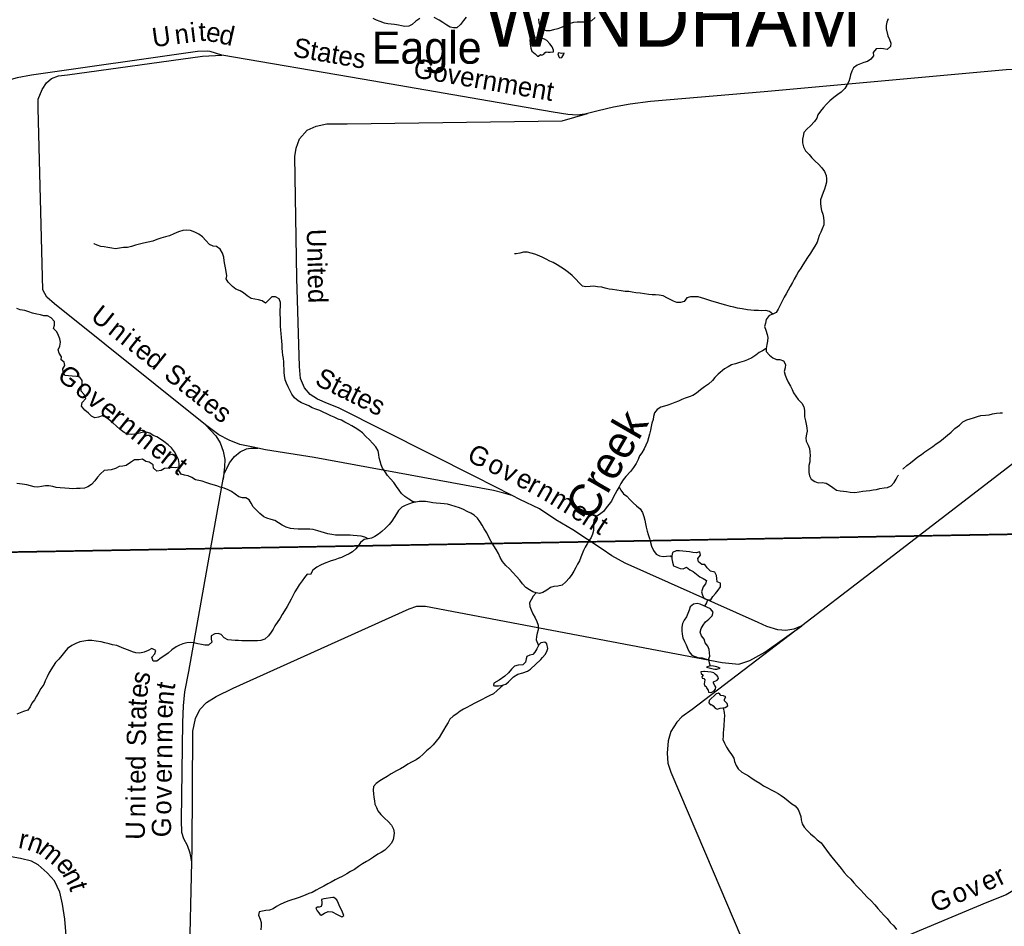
# Model space of a CAD drawing. Header units: feet. Extents: x 2113747 to 2516209, y 960708 to 1356798.
# Tile 229 of 253: x 2357882 to 2373192, y 1163935 to 1178032. Entities that reach past the tile are written whole.
import ezdxf

# ---------------------------------------------------------------- set-up
doc = ezdxf.new("R2010")
doc.units = ezdxf.units.FT
doc.header["$LTSCALE"] = 50
doc.header["$MEASUREMENT"] = 0
doc.linetypes.add('OhDOT_USTN3', pattern=[0.22, 0.165, -0.055])
doc.linetypes.add('rr2', pattern=[0])
for name, color, linetype in [('0_Xref', 7, 'Continuous'), ('GM_X_Minor_Lake', 5, 'Continuous'), ('GM_X_Minor_River', 5, 'Continuous'), ('GM_X_Minor_River_Text', 5, 'Continuous'), ('GM_X_Rail_Line', 251, 'rr2'), ('GM_X_Rail_Line_Text', 251, 'Continuous'), ('GM_X_Township', 251, 'OhDOT_USTN3'), ('GM_X_Township_Text', 251, 'Continuous')]:
    doc.layers.add(name, color=color, linetype=linetype)
doc.styles.add('Styledgn030', font='dgn030.shx')
doc.styles.add('Styledgn031', font='dgn031.shx')

# ---------------------------------------------------------------- blocks, each defined once
blk = doc.blocks.new('POR')
at = {"layer": 'GM_X_Minor_Lake'}
for p, q in [((2366069, 1177531), (2366101, 1177529)), ((2366314, 1177509), (2366261, 1177515)), ((2368508, 1169212), (2368485, 1169137)), ((2368622, 1168874), (2368465, 1168943)), ((2365823, 1167932), (2365985, 1168086)), ((2368634, 1167886), (2368528, 1167895)), ((2368664, 1167940), (2368689, 1167934)), ((2368694, 1167533), (2368619, 1167462)), ((2362749, 1164385), (2362611, 1164361))]:
    blk.add_line(p, q, dxfattribs=at)
at = {"layer": 'GM_X_Minor_Lake', "flags": 128}
for points in [[(2366101, 1177529), (2366129, 1177527), (2366183, 1177530), (2366185, 1177558), (2366160, 1177608), (2366126, 1177658), (2366081, 1177709), (2366043, 1177731), (2365942, 1177758), (2365860, 1177757), (2365817, 1177723), (2365821, 1177650), (2365832, 1177588), (2365848, 1177544), (2365895, 1177499), (2365933, 1177463), (2365947, 1177465), (2365979, 1177492), (2366001, 1177480), (2366033, 1177498), (2366047, 1177519), (2366069, 1177531)], [(2366261, 1177515), (2366248, 1177499), (2366266, 1177457), (2366280, 1177439), (2366310, 1177443), (2366342, 1177494), (2366350, 1177514), (2366314, 1177509)], [(2368485, 1169137), (2368500, 1169085), (2368524, 1169034), (2368575, 1169014), (2368627, 1169011), (2368658, 1169061), (2368704, 1169112), (2368741, 1169162), (2368781, 1169215), (2368780, 1169271), (2368726, 1169292), (2368723, 1169342), (2368717, 1169392), (2368690, 1169444), (2368626, 1169458), (2368570, 1169507), (2368537, 1169559), (2368487, 1169563), (2368436, 1169602), (2368428, 1169654), (2368469, 1169705), (2368457, 1169757), (2368401, 1169742), (2368351, 1169748), (2368298, 1169759), (2368194, 1169770), (2368140, 1169773), (2368088, 1169773), (2368032, 1169750), (2368021, 1169698), (2368025, 1169648), (2368032, 1169598), (2368046, 1169542), (2368099, 1169518), (2368151, 1169501), (2368201, 1169493), (2368253, 1169520), (2368303, 1169480), (2368356, 1169451), (2368408, 1169411), (2368459, 1169370), (2368511, 1169344), (2368563, 1169313), (2368548, 1169262), (2368508, 1169212)], [(2368465, 1168943), (2368415, 1168954), (2368361, 1168946), (2368309, 1168905), (2368292, 1168853), (2368272, 1168798), (2368251, 1168746), (2368215, 1168695), (2368190, 1168643), (2368176, 1168587), (2368177, 1168531), (2368185, 1168476), (2368196, 1168422), (2368219, 1168363), (2368243, 1168311), (2368268, 1168259), (2368294, 1168205), (2368333, 1168151), (2368387, 1168128), (2368442, 1168112), (2368492, 1168109), (2368542, 1168093), (2368592, 1168086), (2368616, 1168136), (2368607, 1168188), (2368605, 1168238), (2368580, 1168292), (2368543, 1168344), (2368525, 1168400), (2368482, 1168452), (2368462, 1168509), (2368479, 1168564), (2368511, 1168616), (2368548, 1168667), (2368600, 1168713), (2368649, 1168764), (2368665, 1168818), (2368626, 1168870), (2368622, 1168874)], [(2365985, 1168086), (2366011, 1168117), (2366053, 1168161), (2366080, 1168206), (2366092, 1168256), (2366077, 1168326), (2366049, 1168352), (2365985, 1168343), (2365957, 1168311), (2365923, 1168252), (2365892, 1168196), (2365860, 1168161), (2365814, 1168153), (2365770, 1168130), (2365755, 1168094), (2365745, 1168042), (2365706, 1168003), (2365634, 1167998), (2365578, 1167982), (2365528, 1167935), (2365482, 1167876), (2365427, 1167826), (2365339, 1167765), (2365256, 1167716), (2365250, 1167679), (2365266, 1167674), (2365328, 1167676), (2365370, 1167679), (2365442, 1167698), (2365484, 1167736), (2365559, 1167813), (2365627, 1167856), (2365705, 1167879), (2365777, 1167902), (2365823, 1167932)], [(2368528, 1167895), (2368522, 1167895), (2368474, 1167894), (2368472, 1167886), (2368480, 1167864), (2368511, 1167838), (2368489, 1167816), (2368495, 1167792), (2368519, 1167790), (2368535, 1167766), (2368532, 1167738), (2368524, 1167704), (2368528, 1167678), (2368556, 1167662), (2368565, 1167634), (2368585, 1167606), (2368595, 1167574), (2368622, 1167569), (2368642, 1167577), (2368679, 1167599), (2368703, 1167624), (2368705, 1167656), (2368691, 1167678), (2368668, 1167716), (2368672, 1167736), (2368716, 1167756), (2368730, 1167764), (2368748, 1167787), (2368741, 1167809), (2368725, 1167828), (2368699, 1167856), (2368677, 1167874), (2368634, 1167886)], [(2368689, 1167934), (2368720, 1167931), (2368772, 1167951), (2368722, 1167971), (2368669, 1167980), (2368619, 1167984), (2368563, 1167967), (2368664, 1167940)], [(2368619, 1167462), (2368605, 1167448), (2368597, 1167412), (2368622, 1167378), (2368638, 1167382), (2368666, 1167365), (2368694, 1167329), (2368728, 1167311), (2368774, 1167326), (2368852, 1167339), (2368892, 1167363), (2368884, 1167399), (2368843, 1167441), (2368841, 1167467), (2368861, 1167501), (2368828, 1167517), (2368786, 1167526), (2368768, 1167544), (2368750, 1167562), (2368710, 1167550), (2368694, 1167533)], [(2362611, 1164361), (2362575, 1164353), (2362582, 1164303), (2362582, 1164279), (2362568, 1164244), (2362539, 1164232), (2362511, 1164232), (2362487, 1164217), (2362507, 1164178), (2362533, 1164144), (2362552, 1164116), (2362570, 1164110), (2362624, 1164141), (2362680, 1164165), (2362742, 1164158), (2362820, 1164119), (2362891, 1164081), (2362921, 1164102), (2362892, 1164182), (2362861, 1164237), (2362839, 1164291), (2362814, 1164349), (2362769, 1164381), (2362749, 1164385)]]:
    blk.add_lwpolyline(points, dxfattribs=at)
at = {"layer": 'GM_X_Minor_River', "flags": 128}
for points in [[(2371388, 1178046), (2371364, 1177996), (2371355, 1177942), (2371353, 1177889), (2371382, 1177781), (2371405, 1177726), (2371426, 1177666), (2371424, 1177615), (2371369, 1177571), (2371312, 1177578), (2371260, 1177584), (2371202, 1177577), (2371153, 1177522), (2371157, 1177472), (2371118, 1177418), (2371066, 1177381), (2371010, 1177364), (2370954, 1177346)], [(2366829, 1178064), (2366771, 1178014), (2366677, 1177993), (2366611, 1177992), (2366553, 1177995), (2366491, 1177991), (2366427, 1177966), (2366369, 1177935), (2366302, 1177910), (2366248, 1177890), (2366182, 1177873), (2366124, 1177858), (2366074, 1177860), (2366021, 1177875), (2365979, 1177927), (2365962, 1177985), (2365956, 1178043)], [(2364827, 1178073), (2364782, 1178018), (2364734, 1177958), (2364681, 1177907), (2364628, 1177906), (2364576, 1177914), (2364524, 1177947), (2364461, 1177991), (2364405, 1178026), (2364328, 1178064)], [(2364102, 1178053), (2364042, 1178008), (2363987, 1177958), (2363931, 1177931), (2363873, 1177924), (2363821, 1177936), (2363770, 1177947), (2363710, 1177957), (2363658, 1177960), (2363606, 1177968), (2363554, 1177979), (2363487, 1178004), (2363431, 1178024), (2363381, 1178049)], [(2370954, 1177346), (2370902, 1177323), (2370849, 1177285), (2370819, 1177230), (2370802, 1177176), (2370788, 1177123), (2370775, 1177071), (2370745, 1177015), (2370711, 1176964), (2370658, 1176907), (2370604, 1176867), (2370543, 1176820), (2370479, 1176769), (2370427, 1176717), (2370380, 1176666), (2370336, 1176611), (2370295, 1176555), (2370275, 1176502), (2370240, 1176448), (2370180, 1176383), (2370121, 1176328), (2370077, 1176276), (2370064, 1176223), (2370056, 1176173), (2370057, 1176115), (2370068, 1176055), (2370102, 1175993), (2370159, 1175934), (2370198, 1175882), (2370250, 1175830), (2370301, 1175787), (2370353, 1175727), (2370398, 1175671), (2370421, 1175609), (2370429, 1175557), (2370428, 1175507), (2370410, 1175447), (2370395, 1175396), (2370377, 1175344), (2370354, 1175290), (2370336, 1175231), (2370333, 1175179), (2370337, 1175123), (2370350, 1175065), (2370369, 1175009), (2370381, 1174955), (2370388, 1174899), (2370384, 1174845), (2370361, 1174782), (2370338, 1174726), (2370316, 1174676), (2370298, 1174625), (2370281, 1174575), (2370248, 1174512), (2370212, 1174456), (2370181, 1174403), (2370133, 1174337), (2370094, 1174278), (2370058, 1174220), (2370027, 1174169), (2369993, 1174119), (2369960, 1174060), (2369926, 1173998), (2369899, 1173945), (2369863, 1173881), (2369832, 1173824), (2369798, 1173772), (2369769, 1173717), (2369727, 1173635), (2369704, 1173582), (2369676, 1173530), (2369645, 1173479), (2369591, 1173455), (2369537, 1173432), (2369492, 1173371), (2369478, 1173315), (2369463, 1173261), (2369485, 1173203), (2369506, 1173139), (2369515, 1173089), (2369509, 1173033), (2369500, 1172980), (2369490, 1172922), (2369489, 1172872), (2369539, 1172816), (2369594, 1172773), (2369652, 1172751), (2369702, 1172746), (2369757, 1172730), (2369791, 1172669), (2369784, 1172618), (2369770, 1172564), (2369787, 1172504), (2369808, 1172452), (2369832, 1172398), (2369869, 1172335), (2369894, 1172283), (2369912, 1172231), (2369953, 1172179), (2369989, 1172127), (2370044, 1172068)], [(2364040, 1170532), (2363990, 1170538), (2363932, 1170575), (2363873, 1170616), (2363821, 1170666), (2363784, 1170718), (2363743, 1170776), (2363699, 1170835), (2363648, 1170893), (2363603, 1170946), (2363563, 1171000), (2363524, 1171058), (2363504, 1171112), (2363489, 1171166), (2363474, 1171222), (2363466, 1171272), (2363455, 1171330), (2363421, 1171390), (2363370, 1171449), (2363321, 1171501), (2363265, 1171552), (2363212, 1171608), (2363155, 1171650), (2363099, 1171687), (2363046, 1171717), (2362988, 1171748), (2362938, 1171774), (2362885, 1171803), (2362835, 1171823), (2362773, 1171850), (2362720, 1171874), (2362658, 1171903), (2362603, 1171930), (2362547, 1171956), (2362485, 1171977), (2362432, 1171999), (2362380, 1172026), (2362318, 1172052), (2362263, 1172073), (2362211, 1172105), (2362154, 1172150), (2362112, 1172210), (2362085, 1172270), (2362058, 1172326), (2362030, 1172382), (2362011, 1172433), (2361999, 1172498), (2361996, 1172548), (2361993, 1172602), (2361991, 1172654), (2361988, 1172710), (2361984, 1172764), (2361975, 1172814), (2361967, 1172870), (2361964, 1172924), (2361962, 1172974), (2361959, 1173035), (2361954, 1173091), (2361950, 1173153), (2361945, 1173203), (2361939, 1173265), (2361938, 1173325), (2361935, 1173385), (2361933, 1173451), (2361932, 1173514), (2361937, 1173574), (2361935, 1173636), (2361916, 1173692), (2361862, 1173723), (2361802, 1173725), (2361706, 1173623), (2361654, 1173661), (2361596, 1173676), (2361540, 1173686), (2361483, 1173699), (2361421, 1173741), (2361362, 1173786), (2361308, 1173816), (2361243, 1173843), (2361189, 1173881), (2361126, 1173950), (2361095, 1174002), (2361103, 1174052), (2361094, 1174118), (2361084, 1174174), (2361071, 1174228), (2361063, 1174282), (2361054, 1174342), (2361037, 1174400), (2360997, 1174464), (2360944, 1174504), (2360888, 1174509), (2360836, 1174537), (2360779, 1174598), (2360726, 1174654), (2360666, 1174695), (2360605, 1174729), (2360539, 1174754), (2360483, 1174761), (2360417, 1174753), (2360351, 1174732)], [(2358525, 1172741), (2358533, 1172792), (2358498, 1172845), (2358480, 1172899), (2358507, 1172958), (2358515, 1173016), (2358508, 1173068), (2358485, 1173122), (2358461, 1173178), (2358410, 1173233), (2358424, 1173284), (2358423, 1173340), (2358370, 1173395), (2358312, 1173427), (2358258, 1173430), (2358206, 1173442), (2358149, 1173455), (2358083, 1173467), (2358023, 1173488), (2357960, 1173511), (2357892, 1173521), (2357840, 1173540)], [(2360351, 1174732), (2360279, 1174701), (2360211, 1174670), (2360147, 1174656), (2360077, 1174637), (2360015, 1174614), (2359951, 1174587), (2359879, 1174571), (2359809, 1174556), (2359743, 1174541), (2359683, 1174524), (2359620, 1174506), (2359558, 1174491), (2359497, 1174490), (2359433, 1174478), (2359373, 1174471), (2359315, 1174478), (2359255, 1174488), (2359195, 1174501), (2359143, 1174507), (2359088, 1174528), (2359038, 1174548), (2359034, 1174550)], [(2369591, 1173455), (2369539, 1173496), (2369484, 1173510), (2369424, 1173507), (2369368, 1173508), (2369302, 1173512), (2369252, 1173517), (2369200, 1173523), (2369115, 1173534), (2369045, 1173547), (2368985, 1173563), (2368933, 1173574), (2368862, 1173591), (2368804, 1173611), (2368754, 1173624), (2368704, 1173638), (2368643, 1173655), (2368535, 1173690), (2368482, 1173708), (2368432, 1173721), (2368370, 1173725), (2368314, 1173722), (2368258, 1173705), (2368212, 1173651), (2368155, 1173634), (2368100, 1173635), (2368048, 1173657), (2367957, 1173700), (2367887, 1173736), (2367827, 1173749), (2367769, 1173752), (2367718, 1173754), (2367664, 1173759), (2367598, 1173769), (2367528, 1173778), (2367464, 1173787), (2367405, 1173797), (2367355, 1173804), (2367299, 1173808), (2367235, 1173815), (2367167, 1173824), (2367100, 1173835), (2367050, 1173843), (2366986, 1173856), (2366932, 1173872), (2366868, 1173879), (2366807, 1173887), (2366751, 1173886), (2366687, 1173879), (2366631, 1173891), (2366582, 1173942), (2366532, 1174000), (2366473, 1174057), (2366414, 1174103), (2366352, 1174146), (2366297, 1174182), (2366239, 1174219), (2366178, 1174257), (2366128, 1174280), (2366070, 1174308), (2366015, 1174335), (2365961, 1174359), (2365893, 1174384), (2365836, 1174404), (2365776, 1174415), (2365716, 1174416), (2365660, 1174404), (2365602, 1174391), (2365576, 1174391)], [(2369490, 1172922), (2369435, 1172881), (2369381, 1172855), (2369329, 1172814), (2369267, 1172777), (2369198, 1172741), (2369146, 1172722), (2369074, 1172703), (2369012, 1172682), (2368952, 1172664), (2368900, 1172635), (2368844, 1172604), (2368741, 1172523), (2368689, 1172470), (2368654, 1172420), (2368594, 1172363), (2368529, 1172322), (2368467, 1172278), (2368407, 1172223), (2368348, 1172190), (2368290, 1172169), (2368230, 1172149), (2368178, 1172126), (2368126, 1172102), (2368068, 1172081), (2368016, 1172060), (2367960, 1172036), (2367909, 1172021), (2367853, 1172006), (2367795, 1171970), (2367755, 1171917), (2367736, 1171863), (2367732, 1171813), (2367713, 1171758), (2367701, 1171706), (2367690, 1171652), (2367676, 1171589), (2367659, 1171533), (2367646, 1171473), (2367620, 1171416), (2367593, 1171360), (2367555, 1171299), (2367522, 1171249), (2367500, 1171196), (2367467, 1171132), (2367429, 1171069), (2367382, 1171009), (2367307, 1170928), (2367267, 1170875), (2367230, 1170821), (2367204, 1170768), (2367172, 1170716), (2367141, 1170659), (2367112, 1170601), (2367082, 1170544), (2367045, 1170494), (2367001, 1170441), (2366958, 1170383), (2366900, 1170338), (2366848, 1170307), (2366809, 1170251), (2366805, 1170200), (2366806, 1170140), (2366804, 1170088), (2366791, 1170032), (2366767, 1169982), (2366730, 1169931), (2366704, 1169881), (2366677, 1169830), (2366651, 1169778), (2366628, 1169725), (2366608, 1169675), (2366585, 1169619), (2366557, 1169568), (2366528, 1169512), (2366500, 1169457), (2366467, 1169403), (2366427, 1169348), (2366374, 1169290), (2366316, 1169239), (2366250, 1169222), (2366188, 1169219), (2366136, 1169201), (2366078, 1169164), (2366019, 1169127), (2365963, 1169109), (2365913, 1169118), (2365862, 1169138), (2365808, 1169167), (2365751, 1169201), (2365701, 1169262), (2365660, 1169318), (2365609, 1169372), (2365549, 1169435), (2365496, 1169493), (2365443, 1169546), (2365390, 1169610), (2365354, 1169672), (2365327, 1169734), (2365292, 1169793), (2365256, 1169853)], [(2363299, 1169959), (2363247, 1169988), (2363192, 1170004), (2363130, 1170007), (2363070, 1170014), (2363020, 1170016), (2362914, 1170015), (2362864, 1170016), (2362795, 1170017), (2362735, 1170025), (2362675, 1170040), (2362623, 1170054), (2362568, 1170067), (2362516, 1170085), (2362446, 1170106), (2362396, 1170111), (2362324, 1170111), (2362269, 1170112), (2362211, 1170112), (2362145, 1170115), (2362095, 1170120), (2362027, 1170142), (2361964, 1170173), (2361904, 1170210), (2361849, 1170246), (2361791, 1170263), (2361727, 1170279), (2361676, 1170304), (2361618, 1170352), (2361563, 1170407), (2361512, 1170459), (2361480, 1170515), (2361451, 1170569), (2361401, 1170598), (2361347, 1170598), (2361292, 1170613), (2361234, 1170657), (2361175, 1170696), (2361123, 1170724), (2361061, 1170747), (2361000, 1170766), (2360946, 1170782), (2360888, 1170801), (2360838, 1170815), (2360779, 1170836), (2360719, 1170856), (2360667, 1170867), (2360614, 1170877), (2360558, 1170914), (2360502, 1170940), (2360445, 1170949), (2360395, 1170968), (2360358, 1171024), (2360362, 1171076), (2360361, 1171131), (2360349, 1171193), (2360324, 1171246), (2360291, 1171312), (2360245, 1171374), (2360190, 1171423), (2360121, 1171473), (2360071, 1171508), (2360016, 1171544), (2359958, 1171569), (2359906, 1171603), (2359849, 1171620), (2359789, 1171614), (2359723, 1171597), (2359669, 1171588), (2359613, 1171582), (2359559, 1171589), (2359509, 1171613), (2359446, 1171660), (2359388, 1171712), (2359329, 1171765), (2359268, 1171813), (2359216, 1171850), (2359163, 1171872), (2359110, 1171853), (2359052, 1171840), (2359001, 1171866), (2358951, 1171912), (2358894, 1171961), (2358843, 1172025), (2358853, 1172079), (2358910, 1172142), (2358886, 1172204), (2358837, 1172257), (2358840, 1172312), (2358856, 1172364), (2358851, 1172424), (2358815, 1172476), (2358764, 1172485), (2358700, 1172488), (2358640, 1172492), (2358586, 1172499), (2358559, 1172555), (2358555, 1172605), (2358586, 1172656), (2358576, 1172708), (2358525, 1172741)], [(2370044, 1172068), (2370075, 1172012), (2370085, 1171958), (2370088, 1171906), (2370088, 1171856), (2370099, 1171795), (2370114, 1171741), (2370120, 1171687), (2370125, 1171635), (2370119, 1171585), (2370108, 1171533), (2370114, 1171481), (2370145, 1171419), (2370163, 1171363), (2370170, 1171307), (2370173, 1171257), (2370171, 1171207), (2370166, 1171156), (2370154, 1171102), (2370151, 1171048), (2370151, 1170994), (2370164, 1170942), (2370190, 1170890), (2370245, 1170852), (2370297, 1170831), (2370359, 1170838), (2370421, 1170824), (2370474, 1170797), (2370526, 1170757), (2370583, 1170718), (2370639, 1170704), (2370691, 1170701), (2370741, 1170697), (2370798, 1170686), (2370868, 1170680), (2370934, 1170693), (2370990, 1170702), (2371042, 1170704), (2371100, 1170711), (2371154, 1170720), (2371206, 1170726), (2371258, 1170741), (2371322, 1170753), (2371374, 1170756), (2371434, 1170783), (2371481, 1170837), (2371513, 1170888), (2371538, 1170940), (2371545, 1170949)], [(2371619, 1171044), (2371621, 1171047), (2371675, 1171100), (2371735, 1171143), (2371792, 1171190), (2371850, 1171234), (2371906, 1171273), (2371959, 1171314), (2372019, 1171356), (2372081, 1171395), (2372134, 1171438), (2372188, 1171474), (2372246, 1171521), (2372307, 1171572), (2372365, 1171617), (2372423, 1171675), (2372498, 1171728), (2372548, 1171781), (2372608, 1171810), (2372659, 1171824), (2372713, 1171843), (2372775, 1171862), (2372829, 1171876), (2372899, 1171881), (2372955, 1171890), (2373011, 1171902), (2373071, 1171915), (2373127, 1171921), (2373163, 1171920)], [(2360362, 1171076), (2360306, 1171064), (2360256, 1171067), (2360196, 1171057), (2360134, 1171054), (2360082, 1171021), (2360012, 1171010), (2359961, 1171060), (2359959, 1171112), (2359894, 1171150), (2359844, 1171161), (2359790, 1171199), (2359734, 1171186), (2359667, 1171187), (2359604, 1171147), (2359540, 1171102), (2359486, 1171089), (2359430, 1171083), (2359374, 1171052), (2359306, 1171031), (2359252, 1171030), (2359198, 1171022), (2359141, 1170973), (2359093, 1170917), (2359048, 1170862), (2358998, 1170807), (2358942, 1170767), (2358890, 1170750), (2358824, 1170741), (2358764, 1170741), (2358710, 1170738), (2358652, 1170741), (2358584, 1170747), (2358514, 1170754), (2358449, 1170759), (2358395, 1170773), (2358335, 1170786), (2358283, 1170784), (2358221, 1170773), (2358163, 1170764), (2358107, 1170768), (2358050, 1170783), (2357992, 1170799), (2357918, 1170810), (2357840, 1170819)], [(2367204, 1170768), (2367231, 1170716), (2367271, 1170659), (2367322, 1170621), (2367372, 1170573), (2367421, 1170520), (2367474, 1170472), (2367530, 1170425), (2367569, 1170371), (2367589, 1170305), (2367602, 1170251), (2367615, 1170193), (2367625, 1170141), (2367640, 1170081), (2367656, 1170027), (2367677, 1169967), (2367692, 1169901), (2367708, 1169845), (2367735, 1169779), (2367778, 1169723), (2367830, 1169694), (2367886, 1169685), (2367940, 1169691), (2367995, 1169694), (2368022, 1169682)], [(2365256, 1169853), (2365213, 1169921), (2365178, 1169987), (2365147, 1170053), (2365107, 1170118), (2365074, 1170170), (2365039, 1170228), (2365003, 1170282), (2364948, 1170327), (2364896, 1170357), (2364839, 1170386), (2364781, 1170418), (2364719, 1170443), (2364656, 1170462), (2364588, 1170484), (2364536, 1170497), (2364482, 1170505), (2364425, 1170510), (2364359, 1170513), (2364307, 1170519), (2364253, 1170530), (2364193, 1170538), (2364143, 1170539), (2364093, 1170539), (2364040, 1170532), (2363984, 1170521), (2363929, 1170501), (2363877, 1170480), (2363823, 1170454), (2363773, 1170403), (2363742, 1170348), (2363704, 1170292), (2363669, 1170235), (2363627, 1170183), (2363568, 1170124), (2363514, 1170073), (2363461, 1170031), (2363405, 1169996), (2363353, 1169973), (2363299, 1169959), (2363237, 1169948), (2363183, 1169905), (2363152, 1169855), (2363110, 1169802), (2363059, 1169756), (2363007, 1169725), (2362947, 1169700), (2362887, 1169672), (2362835, 1169655), (2362781, 1169636), (2362723, 1169618), (2362616, 1169576), (2362562, 1169550), (2362502, 1169517), (2362442, 1169472), (2362405, 1169406), (2362353, 1169411), (2362313, 1169361), (2362272, 1169308), (2362230, 1169247), (2362197, 1169191), (2362163, 1169136), (2362136, 1169086), (2362102, 1169024), (2362073, 1168965), (2362039, 1168907), (2362002, 1168842), (2361965, 1168781), (2361931, 1168729), (2361852, 1168608), (2361823, 1168557), (2361791, 1168507), (2361753, 1168454), (2361694, 1168402), (2361634, 1168379), (2361578, 1168376), (2361522, 1168376), (2361468, 1168375), (2361396, 1168376), (2361337, 1168376), (2361285, 1168379), (2361233, 1168379), (2361175, 1168382), (2361117, 1168391), (2361063, 1168419), (2361016, 1168471), (2360966, 1168486), (2360916, 1168484), (2360862, 1168453), (2360860, 1168401), (2360869, 1168351), (2360817, 1168306), (2360763, 1168305), (2360711, 1168315), (2360653, 1168328), (2360590, 1168342), (2360540, 1168347), (2360480, 1168341), (2360418, 1168328), (2360366, 1168309), (2360315, 1168281)], [(2365913, 1169118), (2365865, 1169066), (2365835, 1169013), (2365810, 1168963), (2365812, 1168909), (2365837, 1168855), (2365862, 1168795), (2365896, 1168731), (2365925, 1168673), (2365946, 1168619), (2365946, 1168545), (2365931, 1168495), (2365917, 1168440), (2365914, 1168390), (2365950, 1168299)], [(2368578, 1169014), (2368561, 1168964), (2368529, 1168915)], [(2360315, 1168281), (2360249, 1168234), (2360191, 1168183), (2360140, 1168146), (2360084, 1168112), (2360016, 1168059), (2359956, 1168060), (2359937, 1168118), (2359985, 1168171), (2359998, 1168223), (2359936, 1168255), (2359882, 1168224), (2359816, 1168199), (2359748, 1168184), (2359690, 1168186), (2359638, 1168201), (2359574, 1168229), (2359503, 1168256), (2359391, 1168299), (2359326, 1168312), (2359272, 1168328), (2359204, 1168345), (2359149, 1168357), (2359073, 1168370), (2359005, 1168379), (2358943, 1168380), (2358819, 1168359), (2358753, 1168334), (2358691, 1168304), (2358626, 1168253), (2358578, 1168200), (2358538, 1168148), (2358493, 1168087), (2358441, 1168036), (2358402, 1167978), (2358364, 1167921), (2358335, 1167869), (2358309, 1167816), (2358278, 1167750), (2358257, 1167693), (2358213, 1167633), (2358180, 1167574), (2358144, 1167514), (2358113, 1167459), (2358069, 1167405), (2358046, 1167350), (2358008, 1167298), (2357942, 1167275), (2357890, 1167252), (2357837, 1167232)], [(2368592, 1168086), (2368601, 1168030), (2368619, 1167984)], [(2365404, 1167688), (2365305, 1167602), (2365251, 1167551), (2365194, 1167522), (2365132, 1167492), (2365074, 1167463), (2365012, 1167432), (2364958, 1167404), (2364893, 1167369), (2364837, 1167340), (2364785, 1167310), (2364731, 1167279), (2364680, 1167240), (2364624, 1167204), (2364572, 1167157), (2364543, 1167102), (2364509, 1167048), (2364472, 1166987), (2364442, 1166931), (2364405, 1166870), (2364357, 1166814), (2364314, 1166759), (2364258, 1166706), (2364207, 1166664), (2364157, 1166613), (2364099, 1166558), (2364048, 1166526), (2363984, 1166491), (2363916, 1166454), (2363864, 1166420), (2363803, 1166383), (2363743, 1166352), (2363659, 1166307), (2363594, 1166266), (2363534, 1166230), (2363480, 1166197), (2363424, 1166158), (2363383, 1166108), (2363381, 1166052), (2363386, 1165993), (2363390, 1165943), (2363397, 1165885), (2363406, 1165835), (2363428, 1165783), (2363451, 1165729), (2363497, 1165674), (2363556, 1165616), (2363611, 1165565), (2363666, 1165507), (2363696, 1165445), (2363703, 1165391), (2363701, 1165341), (2363692, 1165287), (2363662, 1165226), (2363615, 1165176), (2363559, 1165121), (2363504, 1165084), (2363450, 1165056), (2363386, 1165009), (2363324, 1164970), (2363273, 1164944), (2363213, 1164907), (2363149, 1164864), (2363088, 1164819), (2363028, 1164785), (2362970, 1164750), (2362898, 1164711), (2362840, 1164682), (2362789, 1164658), (2362727, 1164623), (2362671, 1164596), (2362609, 1164558), (2362550, 1164529), (2362494, 1164498), (2362430, 1164463), (2362376, 1164445), (2362320, 1164418), (2362228, 1164385), (2362167, 1164360), (2362115, 1164346), (2362051, 1164325), (2361987, 1164302), (2361933, 1164274), (2361875, 1164245), (2361821, 1164206), (2361766, 1164184), (2361712, 1164179), (2361656, 1164171), (2361604, 1164158), (2361594, 1164108), (2361623, 1164048), (2361637, 1163992), (2361638, 1163942), (2361632, 1163880)], [(2368820, 1167333), (2368837, 1167258), (2368840, 1167208), (2368838, 1167154), (2368831, 1167054), (2368824, 1166997), (2368820, 1166941), (2368821, 1166891), (2368817, 1166839), (2368842, 1166783), (2368875, 1166723), (2368907, 1166665), (2368950, 1166606), (2368985, 1166552), (2368997, 1166500), (2369022, 1166438), (2369053, 1166382), (2369113, 1166333), (2369166, 1166301), (2369216, 1166274), (2369271, 1166236), (2369329, 1166195), (2369390, 1166159), (2369448, 1166122), (2369509, 1166086), (2369567, 1166057), (2369621, 1166031), (2369674, 1166002), (2369724, 1165968), (2369775, 1165931), (2369829, 1165885), (2369888, 1165842), (2369940, 1165806), (2369985, 1165754), (2370010, 1165699), (2370026, 1165643), (2370035, 1165591), (2370051, 1165529), (2370078, 1165477), (2370125, 1165425), (2370181, 1165374), (2370234, 1165324), (2370284, 1165282), (2370345, 1165231), (2370388, 1165175), (2370428, 1165120), (2370469, 1165062), (2370512, 1165008), (2370558, 1164954), (2370607, 1164893), (2370658, 1164833), (2370702, 1164774), (2370749, 1164718), (2370804, 1164668), (2370854, 1164613), (2370901, 1164561), (2370960, 1164498), (2371006, 1164446), (2371061, 1164386), (2371120, 1164329), (2371177, 1164267), (2371225, 1164214), (2371274, 1164162), (2371319, 1164108), (2371369, 1164055), (2371420, 1163993), (2371473, 1163942), (2371517, 1163888)]]:
    blk.add_lwpolyline(points, dxfattribs=at)
at = {"layer": 'GM_X_Rail_Line', "flags": 128}
for points in [[(2361025, 1177481), (2360842, 1177539), (2360799, 1177543), (2360647, 1177536), (2358067, 1177171), (2357842, 1177126), (2357528, 1177038), (2356560, 1176720), (2356340, 1176670), (2356173, 1176642), (2355894, 1176633), (2354424, 1176608), (2354151, 1176605), (2354019, 1176598), (2353904, 1176570), (2353731, 1176520), (2353591, 1176445), (2353403, 1176311), (2353175, 1176108), (2350802, 1173618), (2350599, 1173410), (2350454, 1173251), (2350242, 1173059), (2350034, 1172893), (2349726, 1172710), (2349350, 1172553), (2348143, 1172027), (2345376, 1170825), (2341966, 1169333), (2341796, 1169254), (2341719, 1169176), (2341643, 1169055), (2341607, 1168975), (2341585, 1168872), (2341563, 1168721), (2341556, 1168439), (2341527, 1168336), (2341496, 1168216), (2341446, 1168123), (2341386, 1168040), (2341298, 1167957), (2341147, 1167882), (2337637, 1166176), (2336984, 1165846), (2336868, 1165800), (2336680, 1165745)], [(2360773, 1171733), (2358424, 1173612), (2358303, 1173718), (2358241, 1173832), (2358168, 1176658), (2358171, 1176794), (2358230, 1176948), (2358297, 1177049), (2358379, 1177116), (2358485, 1177158), (2358624, 1177175), (2360724, 1177466), (2361025, 1177481)], [(2366711, 1176574), (2366671, 1176565), (2366548, 1176548), (2366406, 1176557), (2366179, 1176593), (2363207, 1177107), (2361025, 1177481)], [(2377541, 1173302), (2377041, 1174825), (2376957, 1175045), (2376854, 1175194), (2376601, 1175355), (2374247, 1177003), (2374062, 1177133), (2373922, 1177202), (2373755, 1177266), (2373583, 1177275), (2373220, 1177253), (2369458, 1176913), (2367691, 1176762), (2367376, 1176718), (2367116, 1176670), (2366877, 1176616), (2366711, 1176574)], [(2365539, 1170636), (2364969, 1170924), (2362841, 1171999), (2362669, 1172064), (2362511, 1172131), (2362399, 1172202), (2362310, 1172307), (2362249, 1172453), (2362235, 1172640), (2362192, 1174015), (2362158, 1175903), (2362181, 1176037), (2362231, 1176179), (2362350, 1176314), (2362492, 1176379), (2362656, 1176411), (2362975, 1176415), (2366317, 1176459), (2366711, 1176574)], [(2377541, 1173302), (2376602, 1173123), (2375887, 1172970), (2375764, 1172927), (2375649, 1172877), (2375522, 1172802), (2375381, 1172700), (2374960, 1172375), (2373379, 1171168), (2371045, 1169374), (2370045, 1168609)], [(2360773, 1171733), (2360934, 1171562), (2360998, 1171455), (2361046, 1171325), (2361071, 1171193), (2361069, 1171079), (2361047, 1170887)], [(2361583, 1171369), (2361511, 1171384), (2361307, 1171428), (2361139, 1171494), (2360978, 1171579), (2360812, 1171702), (2360773, 1171733)], [(2361047, 1170887), (2361063, 1170973), (2361144, 1171143), (2361224, 1171238), (2361309, 1171314), (2361408, 1171358), (2361472, 1171371), (2361583, 1171369)], [(2365539, 1170636), (2365408, 1170671), (2365251, 1170709), (2362463, 1171223), (2361705, 1171346), (2361583, 1171369)], [(2360560, 1164940), (2360535, 1165071), (2360490, 1165192), (2360433, 1165293), (2360404, 1165394), (2360399, 1165585), (2360420, 1167106), (2360429, 1167361), (2360452, 1167583), (2360514, 1167897), (2360826, 1169673), (2361047, 1170887)], [(2370045, 1168609), (2369918, 1168553), (2369794, 1168537), (2369672, 1168543), (2369502, 1168597), (2369363, 1168661), (2367299, 1169583), (2367089, 1169698), (2366937, 1169801), (2366481, 1170101), (2366221, 1170254), (2365966, 1170427), (2365660, 1170574), (2365539, 1170636)], [(2378441, 1169932), (2378434, 1169917), (2378300, 1169564), (2378044, 1168728), (2377791, 1167865), (2377709, 1167710), (2377589, 1167588), (2374837, 1165564), (2373606, 1164649), (2373428, 1164547), (2373220, 1164427), (2372923, 1164308), (2370015, 1163090)], [(2360560, 1164940), (2360565, 1165156), (2360575, 1166971), (2360615, 1167169), (2360683, 1167306), (2360788, 1167413), (2360939, 1167506), (2361202, 1167636), (2363938, 1168872), (2364058, 1168912), (2364193, 1168913), (2367084, 1168363), (2368805, 1168035), (2369067, 1168010), (2369238, 1168067), (2369468, 1168196), (2370045, 1168609)], [(2370045, 1168609), (2368341, 1167308), (2368179, 1167190), (2368102, 1167112), (2368007, 1166966), (2367967, 1166817), (2367950, 1166627), (2367961, 1166471), (2368007, 1166333), (2368665, 1164787), (2369301, 1163287), (2369434, 1163132), (2369583, 1163059), (2369725, 1163035), (2369829, 1163039), (2370015, 1163090)], [(2363008, 1160206), (2362947, 1160181), (2362507, 1160007), (2362220, 1159911), (2362009, 1159861), (2361772, 1159868), (2359570, 1160177), (2359169, 1160252), (2358906, 1160340), (2358728, 1160472), (2358609, 1160639), (2358490, 1160832), (2358444, 1161037), (2358452, 1161219), (2358477, 1161428), (2358570, 1161663), (2358664, 1161910), (2358710, 1162164), (2358716, 1162446), (2358586, 1164045), (2358550, 1164280), (2358507, 1164468), (2358421, 1164643), (2358309, 1164768), (2358167, 1164892), (2358067, 1164946), (2357895, 1164991), (2357044, 1165139), (2356824, 1165143), (2356610, 1165114), (2356344, 1165039), (2356114, 1164935), (2355894, 1164795), (2355672, 1164640), (2355512, 1164481), (2355363, 1164292), (2355216, 1164083), (2355113, 1163804), (2354785, 1163033), (2354668, 1162760), (2354570, 1162618), (2354393, 1162476), (2354231, 1162372), (2353743, 1162064), (2353439, 1161886), (2353256, 1161770), (2353096, 1161641), (2352946, 1161481), (2352865, 1161356), (2352791, 1161180), (2352732, 1160900), (2352676, 1160677), (2352579, 1160510), (2352452, 1160371), (2352321, 1160272), (2352149, 1160199), (2351944, 1160135), (2350882, 1159820)], [(2363008, 1160206), (2362865, 1160182), (2362745, 1160199), (2362623, 1160257), (2362524, 1160336), (2362414, 1160474), (2361740, 1161356), (2360636, 1162827), (2360550, 1163002), (2360514, 1163179), (2360525, 1163373), (2360560, 1164940)]]:
    blk.add_lwpolyline(points, dxfattribs=at)
at = {"layer": 'GM_X_Township', "flags": 128}
for points in [[(2353908, 1195164), (2354856, 1195134), (2357548, 1195159), (2357966, 1195170), (2359057, 1195164), (2365880, 1195226), (2366875, 1195235), (2372692, 1195272), (2374836, 1195272), (2375116, 1195276), (2376656, 1195310), (2380179, 1195356), (2380181, 1194352), (2380359, 1187412), (2380375, 1186529), (2380419, 1184193), (2380463, 1181823), (2380682, 1170163), (2354256, 1169691), (2354064, 1181403), (2354040, 1184708), (2354011, 1187062), (2353946, 1190014), (2353908, 1195164)], [(2354256, 1169691), (2380682, 1170163), (2380746, 1166807), (2380771, 1165044), (2380824, 1161382), (2380824, 1161039), (2380878, 1157552), (2380892, 1156694), (2381026, 1152330), (2381034, 1152023), (2381158, 1145150), (2376850, 1145035), (2373298, 1144968), (2373026, 1144962), (2367687, 1144872), (2362464, 1144745), (2362173, 1144744), (2358256, 1144669), (2357109, 1144633), (2354684, 1144590), (2354511, 1154716), (2354504, 1155150), (2354256, 1169691)]]:
    blk.add_lwpolyline(points, dxfattribs=at)
at = {"layer": 'GM_X_Minor_River_Text', "attachment_point": 7, "line_spacing_factor": 0.8, "style": 'Styledgn031'}
for s, insert, char_height, rotation in [('{\\Fdgn000|c0;\\C256;Eagle}', (2363355, 1177197), 500.22, 359.9916), ('{\\Fdgn000|c0;\\C256;Creek}', (2366783, 1170216), 500.26, 59.9823)]:
    blk.add_mtext(s, dxfattribs=dict(at, insert=insert, char_height=char_height, rotation=rotation))
at = {"layer": 'GM_X_Rail_Line_Text', "char_height": 299, "attachment_point": 7, "line_spacing_factor": 0.8, "style": 'Styledgn030'}
for s, insert, rotation in [('{\\Fdgn000|c0;\\C256;i}', (2360550, 1177679), 6.6493), ('{\\Fdgn000|c0;\\C256;t}', (2360673, 1177694), 2.9483), ('{\\Fdgn000|c0;\\C256;U}', (2359962, 1177598), 7.8987), ('{\\Fdgn000|c0;\\C256;n}', (2360310, 1177647), 7.6217), ('{\\Fdgn000|c0;\\C256;e}', (2360762, 1177704), 349.599), ('{\\Fdgn000|c0;\\C256;d}', (2360966, 1177666), 347.3052), ('{\\Fdgn000|c0;\\C256;States}', (2362118, 1177457), 350.1608), ('{\\Fdgn000|c0;\\C256;Government}', (2363989, 1177135), 350.2319), ('{\\Fdgn000|c0;\\C256;United}', (2362341, 1174776), 271.3268), ('{\\Fdgn000|c0;\\C256;U}', (2358965, 1173381), 321.4545), ('{\\Fdgn000|c0;\\C256;n}', (2359240, 1173161), 321.4545), ('{\\Fdgn000|c0;\\C256;i}', (2359433, 1173008), 321.4637), ('{\\Fdgn000|c0;\\C256;t}', (2359540, 1172923), 321.4547), ('{\\Fdgn000|c0;\\C256;e}', (2359646, 1172838), 321.4544), ('{\\Fdgn000|c0;\\C256;d}', (2359815, 1172703), 321.4564), ('{\\Fdgn000|c0;\\C256;G}', (2358444, 1172457), 321.2386), ('{\\Fdgn000|c0;\\C256;S}', (2360104, 1172473), 321.456), ('{\\Fdgn000|c0;\\C256;t}', (2360317, 1172303), 321.4547), ('{\\Fdgn000|c0;\\C256;States}', (2362453, 1172362), 333.5986), ('{\\Fdgn000|c0;\\C256;o}', (2358719, 1172237), 321.2431), ('{\\Fdgn000|c0;\\C256;a}', (2360424, 1172218), 321.4645), ('{\\Fdgn000|c0;\\C256;v}', (2358911, 1172082), 321.2384), ('{\\Fdgn000|c0;\\C256;t}', (2360593, 1172084), 321.4804), ('{\\Fdgn000|c0;\\C256;e}', (2359103, 1171928), 321.2399), ('{\\Fdgn000|c0;\\C256;e}', (2360701, 1171998), 321.6745), ('{\\Fdgn000|c0;\\C256;s}', (2360875, 1171860), 322.5714), ('{\\Fdgn000|c0;\\C256;r}', (2359271, 1171793), 321.236), ('{\\Fdgn000|c0;\\C256;n}', (2359398, 1171691), 321.2488), ('{\\Fdgn000|c0;\\C256;m}', (2359590, 1171537), 321.2835), ('{\\Fdgn000|c0;\\C256;e}', (2359886, 1171299), 321.4372), ('{\\Fdgn000|c0;\\C256;G}', (2364817, 1171180), 333.4435), ('{\\Fdgn000|c0;\\C256;n}', (2360056, 1171164), 321.6441), ('{\\Fdgn000|c0;\\C256;t}', (2360259, 1171004), 322.9375), ('{\\Fdgn000|c0;\\C256;o}', (2365132, 1171023), 333.4473), ('{\\Fdgn000|c0;\\C256;v}', (2365352, 1170913), 333.4315), ('{\\Fdgn000|c0;\\C256;e}', (2365571, 1170803), 333.0679), ('{\\Fdgn000|c0;\\C256;r}', (2365760, 1170707), 332.0689), ('{\\Fdgn000|c0;\\C256;n}', (2365899, 1170634), 330.4313), ('{\\Fdgn000|c0;\\C256;m}', (2366107, 1170516), 328.3454), ('{\\Fdgn000|c0;\\C256;e}', (2366425, 1170319), 327.1326), ('{\\Fdgn000|c0;\\C256;n}', (2366606, 1170203), 327.0807), ('{\\Fdgn000|c0;\\C256;t}', (2366813, 1170069), 327.0746), ('{\\Fdgn000|c0;\\C256;s}', (2359887, 1167671), 78.3621), ('{\\Fdgn000|c0;\\C256;t}', (2360288, 1167593), 79.7935), ('{\\Fdgn000|c0;\\C256;e}', (2359866, 1167476), 83.716), ('{\\Fdgn000|c0;\\C256;n}', (2360267, 1167364), 84.5197), ('{\\Fdgn000|c0;\\C256;t}', (2359856, 1167347), 85.6738), ('{\\Fdgn000|c0;\\C256;a}', (2359854, 1167144), 89.2595), ('{\\Fdgn000|c0;\\C256;e}', (2360261, 1167163), 88.4118), ('{\\Fdgn000|c0;\\C256;t}', (2359852, 1167008), 89.2895), ('{\\Fdgn000|c0;\\C256;m}', (2360256, 1166787), 89.1613), ('{\\Fdgn000|c0;\\C256;S}', (2359849, 1166735), 89.2808), ('{\\Fdgn000|c0;\\C256;n}', (2360253, 1166541), 89.2812), ('{\\Fdgn000|c0;\\C256;d}', (2359844, 1166365), 89.2818), ('{\\Fdgn000|c0;\\C256;r}', (2360251, 1166378), 89.2793), ('{\\Fdgn000|c0;\\C256;e}', (2359842, 1166150), 89.2863), ('{\\Fdgn000|c0;\\C256;e}', (2360248, 1166163), 89.2808), ('{\\Fdgn000|c0;\\C256;t}', (2359840, 1166013), 89.2895), ('{\\Fdgn000|c0;\\C256;v}', (2360245, 1165916), 89.2779), ('{\\Fdgn000|c0;\\C256;i}', (2359838, 1165877), 89.2808), ('{\\Fdgn000|c0;\\C256;o}', (2360242, 1165670), 89.2792), ('{\\Fdgn000|c0;\\C256;n}', (2359835, 1165630), 89.2818), ('{\\Fdgn000|c0;\\C256;U}', (2359831, 1165278), 89.2842), ('{\\Fdgn000|c0;\\C256;G}', (2360238, 1165318), 89.2814), ('{\\Fdgn000|c0;\\C256;r}', (2357848, 1165157), 348.1792), ('{\\Fdgn000|c0;\\C256;n}', (2357981, 1165131), 340.4974), ('{\\Fdgn000|c0;\\C256;m}', (2358154, 1165082), 321.4327), ('{\\Fdgn000|c0;\\C256;e}', (2358423, 1164871), 311.2694), ('{\\Fdgn000|c0;\\C256;n}', (2358538, 1164749), 297.4675), ('{\\Fdgn000|c0;\\C256;r}', (2373124, 1164565), 26.4301), ('{\\Fdgn000|c0;\\C256;e}', (2372908, 1164470), 23.726), ('{\\Fdgn000|c0;\\C256;t}', (2358638, 1164565), 287.2577), ('{\\Fdgn000|c0;\\C256;o}', (2372445, 1164276), 22.5612), ('{\\Fdgn000|c0;\\C256;v}', (2372674, 1164371), 22.7617), ('{\\Fdgn000|c0;\\C256;G}', (2372120, 1164141), 22.5492)]:
    blk.add_mtext(s, dxfattribs=dict(at, insert=insert, rotation=rotation))
at = {"layer": 'GM_X_Township_Text', "insert": (2365089, 1177612), "char_height": 900, "attachment_point": 7, "rotation": 0, "line_spacing_factor": 0.8, "style": 'Styledgn031'}
blk.add_mtext('{\\Fdgn000|c0;\\C256;WINDHAM}', dxfattribs=at)

msp = doc.modelspace()

# ---------------------------------------------------------------- block references
at = {"layer": '0_Xref'}
msp.add_blockref('POR', (0, 0), dxfattribs=at)

doc.saveas('drawing.dxf')
